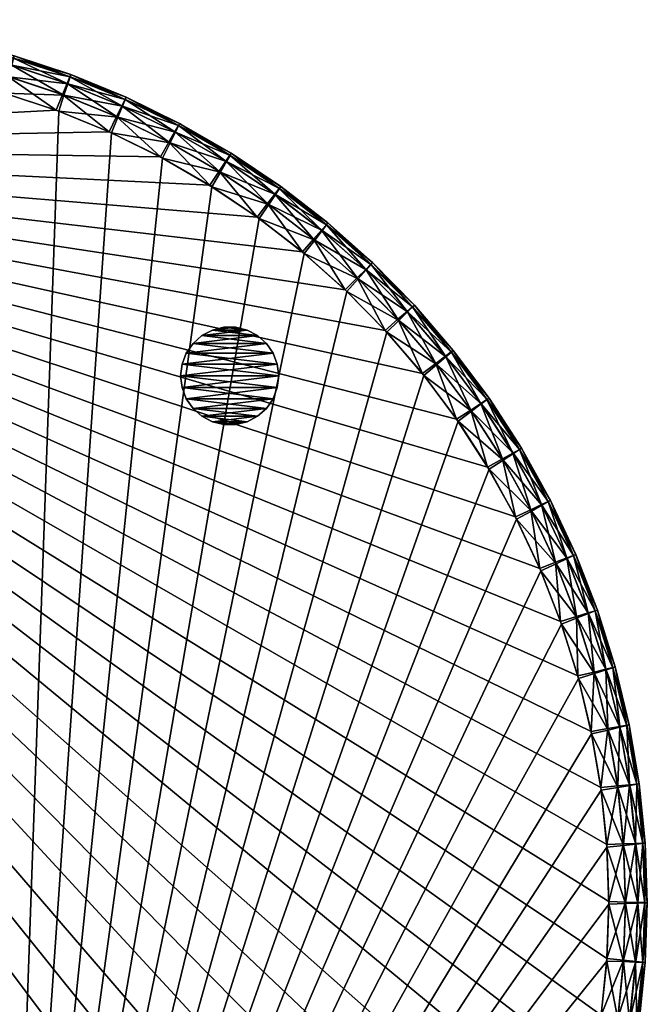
# Model space of a CAD drawing. Header units: inches. Extents: x -9 to 9, y -9 to 9.
# Tile 5 of 5: x 2.6 to 9, y -1 to 9. Entities that reach past the tile are written whole.
import ezdxf

# ---------------------------------------------------------------- set-up
doc = ezdxf.new("R2010")
doc.units = ezdxf.units.IN
doc.header["$LTSCALE"] = 0.03937
doc.header["$MEASUREMENT"] = 0
for name, color, linetype in [('A-FURN-3-ST', 150, 'Continuous'), ('A-FURN-3-ST-GD', 252, 'Continuous'), ('A-FURN-3-ST-SI', 160, 'Continuous')]:
    doc.layers.add(name, color=color, linetype=linetype)

msp = doc.modelspace()

# ---------------------------------------------------------------- meshes
at = {"layer": 'A-FURN-3-ST'}
mesh = msp.add_polyface(dxfattribs=at)
corners = [(0.141, 8.778, 16.725), (0.733, 8.748, 16.725), (0.147, 8.901, 16.652), (0.748, 8.87, 16.652), (0.132, 8.606, 16.75), (0.713, 8.577, 16.75), (1.322, 8.679, 16.725), (1.345, 8.8, 16.652), (1.29, 8.51, 16.75), (1.905, 8.57, 16.725), (1.936, 8.689, 16.652), (1.862, 8.403, 16.75), (2.479, 8.422, 16.725), (2.518, 8.538, 16.652), (2.425, 8.258, 16.75), (3.042, 8.235, 16.725), (3.088, 8.349, 16.652), (2.977, 8.076, 16.75), (3.591, 8.011, 16.725), (3.645, 8.121, 16.652), (0.151, 8.974, 16.529), (0.756, 8.944, 16.529), (0.152, 8.999, 16.357), (0.759, 8.968, 16.357), (1.358, 8.872, 16.529), (1.363, 8.896, 16.357), (1.954, 8.76, 16.529), (1.96, 8.784, 16.357), (2.541, 8.608, 16.529), (2.549, 8.632, 16.357), (3.116, 8.417, 16.529), (3.126, 8.44, 16.357), (3.678, 8.187, 16.529), (3.688, 8.209, 16.357), (4.222, 7.92, 16.529), (-0.449, 8.595, 16.75), (-1.028, 8.545, 16.75), (-3.802, 7.721, 16.75)]
mesh.append_faces([[corners[k] for k in face] for face in [(0, 1, 2), (1, 3, 2), (4, 5, 0), (5, 1, 0), (1, 6, 3), (6, 7, 3), (5, 8, 1), (8, 6, 1), (6, 9, 7), (9, 10, 7), (8, 11, 6), (11, 9, 6), (9, 12, 10), (12, 13, 10), (11, 14, 9), (14, 12, 9), (12, 15, 13), (15, 16, 13), (14, 17, 12), (17, 15, 12), (15, 18, 16), (18, 19, 16), (2, 3, 20), (3, 21, 20), (20, 21, 22), (21, 23, 22), (3, 7, 21), (7, 24, 21), (21, 24, 23), (24, 25, 23), (7, 10, 24), (10, 26, 24), (24, 26, 25), (26, 27, 25), (10, 13, 26), (13, 28, 26), (26, 28, 27), (28, 29, 27), (13, 16, 28), (16, 30, 28), (28, 30, 29), (30, 31, 29), (16, 19, 30), (19, 32, 30), (30, 32, 31), (32, 33, 31), (32, 34, 33), (8, 5, 11), (5, 4, 11), (4, 35, 11), (35, 36, 11), (37, 14, 11)]])
mesh = msp.add_polyface(dxfattribs=at)
corners = [(0.758, 8.943, 0.971), (0.154, 8.9, 0.848), (0.754, 8.87, 0.848), (0.152, 8.974, 0.971), (0.759, 8.968, 1.143), (0.152, 8.999, 1.143), (1.36, 8.872, 0.971), (1.351, 8.799, 0.848), (1.363, 8.896, 1.143), (1.956, 8.76, 0.971), (1.942, 8.687, 0.848), (1.96, 8.784, 1.143), (2.543, 8.608, 0.971), (2.524, 8.536, 0.848), (2.549, 8.632, 1.143), (3.118, 8.416, 0.971), (3.095, 8.346, 0.848), (3.126, 8.44, 1.143), (3.679, 8.187, 0.971), (3.651, 8.118, 0.848), (3.688, 8.209, 1.143), (4.191, 7.853, 0.848), (3.605, 8.005, 0.775), (4.137, 7.743, 0.775), (3.539, 7.845, 0.75), (3.056, 8.23, 0.775), (3.002, 8.067, 0.75), (2.493, 8.417, 0.775), (2.45, 8.251, 0.75), (1.919, 8.566, 0.775), (1.888, 8.397, 0.75), (1.337, 8.677, 0.775), (1.316, 8.506, 0.75), (0.748, 8.747, 0.775), (0.739, 8.575, 0.75), (0.156, 8.777, 0.775), (0.159, 8.605, 0.75), (-0.437, 8.768, 0.775), (-0.423, 8.597, 0.75)]
mesh.append_faces([[corners[k] for k in face] for face in [(0, 1, 2), (0, 3, 1), (4, 3, 0), (4, 5, 3), (6, 2, 7), (6, 0, 2), (8, 0, 6), (8, 4, 0), (9, 7, 10), (9, 6, 7), (11, 6, 9), (11, 8, 6), (12, 10, 13), (12, 9, 10), (14, 9, 12), (14, 11, 9), (15, 13, 16), (15, 12, 13), (17, 12, 15), (17, 14, 12), (18, 16, 19), (18, 15, 16), (20, 15, 18), (20, 17, 15), (21, 19, 22), (23, 22, 24), (19, 25, 22), (19, 16, 25), (22, 26, 24), (22, 25, 26), (16, 27, 25), (16, 13, 27), (25, 28, 26), (25, 27, 28), (13, 29, 27), (13, 10, 29), (27, 30, 28), (27, 29, 30), (10, 31, 29), (10, 7, 31), (29, 32, 30), (29, 31, 32), (7, 33, 31), (7, 2, 33), (31, 34, 32), (31, 33, 34), (2, 35, 33), (2, 1, 35), (33, 36, 34), (33, 35, 36), (1, 37, 35), (35, 38, 36)]])
mesh = msp.add_polyface(dxfattribs=at)
corners = [(7.367, 5.127, 0.971), (6.948, 5.564, 0.848), (7.308, 5.083, 0.848), (7.004, 5.612, 0.971), (7.387, 5.141, 1.143), (7.023, 5.628, 1.143), (7.696, 4.618, 0.971), (7.635, 4.578, 0.848), (7.717, 4.631, 1.143), (7.991, 4.088, 0.971), (7.926, 4.052, 0.848), (8.012, 4.099, 1.143), (8.248, 3.539, 0.971), (8.271, 3.549, 1.143), (8.285, 2.902, 0.775), (7.915, 3.382, 0.75), (8.125, 2.84, 0.75), (8.07, 3.455, 0.775), (8.182, 3.507, 0.848), (7.819, 3.992, 0.775), (7.668, 3.909, 0.75), (7.531, 4.511, 0.775), (7.387, 4.417, 0.75), (7.21, 5.009, 0.775), (7.072, 4.906, 0.75), (6.855, 5.484, 0.775), (6.724, 5.372, 0.75), (6.346, 5.814, 0.75), (2.425, -8.258, 0.75), (5.939, 6.229, 0.75), (5.505, 6.616, 0.75), (5.046, 6.972, 0.75), (4.564, 7.297, 0.75), (4.061, 7.589, 0.75), (3.539, 7.845, 0.75), (3.002, 8.067, 0.75), (2.45, 8.251, 0.75), (1.888, 8.397, 0.75), (1.316, 8.506, 0.75), (0.739, 8.575, 0.75), (0.159, 8.605, 0.75), (-0.423, 8.597, 0.75), (-1.002, 8.548, 0.75)]
mesh.append_faces([[corners[k] for k in face] for face in [(0, 1, 2), (0, 3, 1), (4, 3, 0), (4, 5, 3), (6, 2, 7), (6, 0, 2), (8, 0, 6), (8, 4, 0), (9, 7, 10), (9, 6, 7), (11, 6, 9), (11, 8, 6), (12, 9, 10), (13, 11, 9), (14, 15, 16), (14, 17, 15), (18, 19, 17), (18, 10, 19), (17, 20, 15), (17, 19, 20), (10, 21, 19), (10, 7, 21), (19, 22, 20), (19, 21, 22), (7, 23, 21), (7, 2, 23), (21, 24, 22), (21, 23, 24), (2, 25, 23), (2, 1, 25), (23, 26, 24), (23, 25, 26), (25, 27, 26), (15, 20, 28), (20, 22, 28), (22, 24, 28), (24, 26, 28), (26, 27, 28), (27, 29, 28), (29, 30, 28), (30, 31, 28), (31, 32, 28), (32, 33, 28), (33, 34, 28), (34, 35, 28), (35, 36, 28), (36, 37, 28), (37, 38, 28), (38, 39, 28), (39, 40, 28), (40, 41, 28), (41, 42, 28)]])
mesh = msp.add_polyface(dxfattribs=at)
corners = [(2.977, 8.076, 16.75), (3.515, 7.856, 16.75), (3.042, 8.235, 16.725), (3.591, 8.011, 16.725), (4.124, 7.75, 16.725), (3.645, 8.121, 16.652), (4.185, 7.857, 16.652), (4.038, 7.601, 16.75), (4.637, 7.454, 16.725), (4.706, 7.556, 16.652), (4.541, 7.311, 16.75), (5.13, 7.124, 16.725), (5.205, 7.221, 16.652), (5.025, 6.988, 16.75), (5.599, 6.761, 16.725), (5.485, 6.633, 16.75), (3.678, 8.187, 16.529), (4.222, 7.92, 16.529), (4.234, 7.942, 16.357), (3.688, 8.209, 16.357), (4.747, 7.617, 16.529), (4.761, 7.638, 16.357), (5.25, 7.28, 16.529), (5.265, 7.299, 16.357), (-3.802, 7.721, 16.75), (2.425, 8.258, 16.75), (5.92, 6.247, 16.75), (6.328, 5.833, 16.75), (6.708, 5.393, 16.75), (7.057, 4.928, 16.75), (7.373, 4.44, 16.75), (7.656, 3.932, 16.75), (7.904, 3.406, 16.75), (8.116, 2.865, 16.75), (8.291, 2.311, 16.75), (8.428, 1.746, 16.75), (8.527, 1.173, 16.75), (8.586, 0.594, 16.75), (8.607, 0.013, 16.75), (8.588, -0.568, 16.75), (8.53, -1.146, 16.75), (8.433, -1.72, 16.75), (8.298, -2.285, 16.75), (8.125, -2.84, 16.75), (7.915, -3.382, 16.75)]
mesh.append_faces([[corners[k] for k in face] for face in [(0, 1, 2), (1, 3, 2), (3, 4, 5), (4, 6, 5), (1, 7, 3), (7, 4, 3), (4, 8, 6), (8, 9, 6), (7, 10, 4), (10, 8, 4), (8, 11, 9), (11, 12, 9), (10, 13, 8), (13, 11, 8), (11, 14, 12), (13, 15, 11), (5, 6, 16), (6, 17, 16), (17, 18, 19), (6, 9, 17), (9, 20, 17), (17, 20, 18), (20, 21, 18), (9, 12, 20), (12, 22, 20), (20, 22, 21), (22, 23, 21), (24, 0, 25), (24, 1, 0), (24, 7, 1), (24, 10, 7), (24, 13, 10), (24, 15, 13), (24, 26, 15), (24, 27, 26), (24, 28, 27), (24, 29, 28), (24, 30, 29), (24, 31, 30), (24, 32, 31), (24, 33, 32), (24, 34, 33), (24, 35, 34), (24, 36, 35), (24, 37, 36), (24, 38, 37), (24, 39, 38), (24, 40, 39), (24, 41, 40), (24, 42, 41), (24, 43, 42), (24, 44, 43)]])
mesh = msp.add_polyface(dxfattribs=at)
corners = [(4.223, 7.92, 0.971), (3.651, 8.118, 0.848), (4.191, 7.853, 0.848), (3.679, 8.187, 0.971), (4.234, 7.942, 1.143), (3.688, 8.209, 1.143), (4.748, 7.616, 0.971), (4.712, 7.553, 0.848), (4.761, 7.638, 1.143), (5.252, 7.279, 0.971), (5.211, 7.217, 0.848), (5.265, 7.299, 1.143), (5.731, 6.907, 0.971), (5.686, 6.849, 0.848), (5.746, 6.927, 1.143), (6.184, 6.505, 0.971), (6.135, 6.45, 0.848), (6.201, 6.523, 1.143), (6.609, 6.072, 0.971), (6.557, 6.021, 0.848), (6.627, 6.09, 1.143), (7.004, 5.612, 0.971), (6.948, 5.564, 0.848), (7.023, 5.628, 1.143), (6.469, 5.935, 0.775), (6.855, 5.484, 0.775), (6.346, 5.814, 0.75), (6.054, 6.358, 0.775), (5.939, 6.229, 0.75), (5.611, 6.752, 0.775), (5.505, 6.616, 0.75), (5.142, 7.115, 0.775), (5.046, 6.972, 0.75), (4.65, 7.446, 0.775), (4.564, 7.297, 0.75), (4.137, 7.743, 0.775), (4.061, 7.589, 0.75), (3.605, 8.005, 0.775), (3.539, 7.845, 0.75)]
mesh.append_faces([[corners[k] for k in face] for face in [(0, 1, 2), (0, 3, 1), (4, 3, 0), (4, 5, 3), (6, 2, 7), (6, 0, 2), (8, 0, 6), (8, 4, 0), (9, 7, 10), (9, 6, 7), (11, 6, 9), (11, 8, 6), (12, 10, 13), (12, 9, 10), (14, 9, 12), (14, 11, 9), (15, 13, 16), (15, 12, 13), (17, 12, 15), (17, 14, 12), (18, 16, 19), (18, 15, 16), (20, 15, 18), (20, 17, 15), (21, 19, 22), (21, 18, 19), (23, 18, 21), (23, 20, 18), (22, 24, 25), (22, 19, 24), (25, 24, 26), (19, 27, 24), (19, 16, 27), (24, 28, 26), (24, 27, 28), (16, 29, 27), (16, 13, 29), (27, 30, 28), (27, 29, 30), (13, 31, 29), (13, 10, 31), (29, 32, 30), (29, 31, 32), (10, 33, 31), (10, 7, 33), (31, 34, 32), (31, 33, 34), (7, 35, 33), (7, 2, 35), (33, 36, 34), (33, 35, 36), (2, 37, 35), (35, 38, 36)]])
mesh = msp.add_polyface(dxfattribs=at)
corners = [(-8.182, 3.181, 16.725), (-7.949, 3.726, 16.725), (-8.295, 3.229, 16.652), (-8.058, 3.782, 16.652), (-8.024, 3.113, 16.75), (-7.796, 3.647, 16.75), (-7.679, 4.254, 16.725), (-7.785, 4.317, 16.652), (-7.532, 4.165, 16.75), (-7.375, 4.763, 16.725), (-7.476, 4.833, 16.652), (-7.233, 4.664, 16.75), (-7.036, 5.25, 16.725), (-7.132, 5.326, 16.652), (-6.902, 5.142, 16.75), (-6.666, 5.713, 16.725), (-6.756, 5.796, 16.652), (-6.539, 5.596, 16.75), (-6.265, 6.15, 16.725), (-6.146, 6.025, 16.75), (-8.124, 3.815, 16.529), (-8.363, 3.258, 16.529), (-7.848, 4.355, 16.529), (-8.146, 3.827, 16.357), (-7.869, 4.368, 16.357), (-7.536, 4.875, 16.529), (-7.556, 4.889, 16.357), (-7.19, 5.373, 16.529), (-7.209, 5.388, 16.357), (-6.811, 5.846, 16.529), (-6.829, 5.862, 16.357), (-6.35, 6.239, 16.652), (-3.802, 7.721, 16.75), (-4.315, 7.447, 16.75), (4.564, -7.297, 16.75), (-4.808, 7.139, 16.75), (-5.279, 6.798, 16.75), (-5.726, 6.426, 16.75)]
mesh.append_faces([[corners[k] for k in face] for face in [(0, 1, 2), (1, 3, 2), (4, 5, 0), (5, 1, 0), (1, 6, 3), (6, 7, 3), (5, 8, 1), (8, 6, 1), (6, 9, 7), (9, 10, 7), (8, 11, 6), (11, 9, 6), (9, 12, 10), (12, 13, 10), (11, 14, 9), (14, 12, 9), (12, 15, 13), (15, 16, 13), (14, 17, 12), (17, 15, 12), (15, 18, 16), (17, 19, 15), (19, 18, 15), (3, 20, 21), (3, 7, 20), (7, 22, 20), (20, 22, 23), (22, 24, 23), (7, 10, 22), (10, 25, 22), (22, 25, 24), (25, 26, 24), (10, 13, 25), (13, 27, 25), (25, 27, 26), (27, 28, 26), (13, 16, 27), (16, 29, 27), (27, 29, 28), (29, 30, 28), (16, 31, 29), (32, 33, 34), (33, 35, 34), (35, 36, 34), (36, 37, 34), (37, 19, 34), (19, 17, 34), (17, 14, 34), (14, 11, 34), (11, 8, 34), (8, 5, 34), (5, 4, 34)]])
mesh = msp.add_polyface(dxfattribs=at)
corners = [(8.125, -2.84, 16.75), (7.915, -3.382, 16.75), (8.285, -2.902, 16.725), (8.07, -3.455, 16.725), (7.819, -3.992, 16.725), (8.182, -3.507, 16.652), (7.926, -4.052, 16.652), (7.668, -3.909, 16.75), (7.531, -4.511, 16.725), (7.635, -4.578, 16.652), (7.387, -4.417, 16.75), (7.21, -5.009, 16.725), (7.308, -5.083, 16.652), (7.072, -4.906, 16.75), (6.855, -5.484, 16.725), (6.948, -5.564, 16.652), (6.724, -5.372, 16.75), (6.469, -5.935, 16.725), (6.557, -6.021, 16.652), (6.346, -5.814, 16.75), (6.054, -6.358, 16.725), (5.939, -6.229, 16.75), (7.991, -4.088, 16.529), (8.248, -3.539, 16.529), (8.012, -4.099, 16.357), (8.271, -3.549, 16.357), (7.696, -4.618, 16.529), (7.717, -4.631, 16.357), (7.367, -5.127, 16.529), (7.387, -5.141, 16.357), (7.004, -5.612, 16.529), (7.023, -5.628, 16.357), (6.609, -6.072, 16.529), (6.627, -6.09, 16.357), (-3.802, 7.721, 16.75), (5.505, -6.616, 16.75), (5.046, -6.972, 16.75), (4.564, -7.297, 16.75)]
mesh.append_faces([[corners[k] for k in face] for face in [(0, 1, 2), (1, 3, 2), (3, 4, 5), (4, 6, 5), (1, 7, 3), (7, 4, 3), (4, 8, 6), (8, 9, 6), (7, 10, 4), (10, 8, 4), (8, 11, 9), (11, 12, 9), (10, 13, 8), (13, 11, 8), (11, 14, 12), (14, 15, 12), (13, 16, 11), (16, 14, 11), (14, 17, 15), (17, 18, 15), (16, 19, 14), (19, 17, 14), (17, 20, 18), (19, 21, 17), (21, 20, 17), (6, 22, 23), (22, 24, 25), (6, 9, 22), (9, 26, 22), (22, 26, 24), (26, 27, 24), (9, 12, 26), (12, 28, 26), (26, 28, 27), (28, 29, 27), (12, 15, 28), (15, 30, 28), (28, 30, 29), (30, 31, 29), (15, 18, 30), (18, 32, 30), (30, 32, 31), (32, 33, 31), (34, 7, 1), (34, 10, 7), (34, 13, 10), (34, 16, 13), (34, 19, 16), (34, 21, 19), (34, 35, 21), (34, 36, 35), (34, 37, 36)]])
mesh = msp.add_polyface(dxfattribs=at)
corners = [(5.599, 6.761, 16.725), (5.681, 6.853, 16.652), (5.205, 7.221, 16.652), (5.485, 6.633, 16.75), (5.13, 7.124, 16.725), (6.043, 6.368, 16.725), (6.131, 6.454, 16.652), (5.92, 6.247, 16.75), (6.459, 5.946, 16.725), (6.552, 6.026, 16.652), (6.328, 5.833, 16.75), (6.846, 5.496, 16.725), (6.944, 5.569, 16.652), (6.708, 5.393, 16.75), (7.201, 5.021, 16.725), (7.304, 5.088, 16.652), (7.057, 4.928, 16.75), (7.524, 4.524, 16.725), (7.631, 4.583, 16.652), (7.373, 4.44, 16.75), (7.812, 4.005, 16.725), (7.923, 4.058, 16.652), (7.656, 3.932, 16.75), (5.25, 7.28, 16.529), (5.73, 6.908, 16.529), (5.265, 7.299, 16.357), (5.746, 6.927, 16.357), (6.183, 6.506, 16.529), (6.201, 6.523, 16.357), (6.608, 6.074, 16.529), (6.627, 6.09, 16.357), (7.003, 5.614, 16.529), (7.023, 5.628, 16.357), (7.366, 5.128, 16.529), (7.387, 5.141, 16.357), (7.696, 4.619, 16.529), (7.717, 4.631, 16.357), (7.99, 4.089, 16.529), (8.012, 4.099, 16.357)]
mesh.append_faces([[corners[k] for k in face] for face in [(0, 1, 2), (3, 0, 4), (0, 5, 1), (5, 6, 1), (3, 7, 0), (7, 5, 0), (5, 8, 6), (8, 9, 6), (7, 10, 5), (10, 8, 5), (8, 11, 9), (11, 12, 9), (10, 13, 8), (13, 11, 8), (11, 14, 12), (14, 15, 12), (13, 16, 11), (16, 14, 11), (14, 17, 15), (17, 18, 15), (16, 19, 14), (19, 17, 14), (17, 20, 18), (20, 21, 18), (19, 22, 17), (2, 1, 23), (1, 24, 23), (23, 24, 25), (24, 26, 25), (1, 6, 24), (6, 27, 24), (24, 27, 26), (27, 28, 26), (6, 9, 27), (9, 29, 27), (27, 29, 28), (29, 30, 28), (9, 12, 29), (12, 31, 29), (29, 31, 30), (31, 32, 30), (12, 15, 31), (15, 33, 31), (31, 33, 32), (33, 34, 32), (15, 18, 33), (18, 35, 33), (33, 35, 34), (35, 36, 34), (18, 21, 35), (21, 37, 35), (35, 37, 36), (37, 38, 36)]])
mesh = msp.add_polyface(dxfattribs=at)
corners = [(7.656, 3.932, 16.75), (7.812, 4.005, 16.725), (7.524, 4.524, 16.725), (8.064, 3.469, 16.725), (7.923, 4.058, 16.652), (8.179, 3.514, 16.652), (7.904, 3.406, 16.75), (8.28, 2.917, 16.725), (8.398, 2.953, 16.652), (8.116, 2.865, 16.75), (8.458, 2.351, 16.725), (8.578, 2.38, 16.652), (8.291, 2.311, 16.75), (8.598, 1.774, 16.725), (8.719, 1.795, 16.652), (8.428, 1.746, 16.75), (8.698, 1.19, 16.725), (8.82, 1.202, 16.652), (8.527, 1.173, 16.75), (8.758, 0.6, 16.725), (8.881, 0.604, 16.652), (8.586, 0.594, 16.75), (8.779, 0.007, 16.725), (7.99, 4.089, 16.529), (8.248, 3.54, 16.529), (8.012, 4.099, 16.357), (8.271, 3.549, 16.357), (8.468, 2.975, 16.529), (8.491, 2.983, 16.357), (8.649, 2.397, 16.529), (8.673, 2.403, 16.357), (8.792, 1.808, 16.529), (8.816, 1.812, 16.357), (8.894, 1.21, 16.529), (8.918, 1.212, 16.357), (8.955, 0.607, 16.529), (8.979, 0.608, 16.357), (8.902, 0.003, 16.652), (8.975, 0.001, 16.529)]
mesh.append_faces([[corners[k] for k in face] for face in [(0, 1, 2), (1, 3, 4), (3, 5, 4), (0, 6, 1), (6, 3, 1), (3, 7, 5), (7, 8, 5), (6, 9, 3), (9, 7, 3), (7, 10, 8), (10, 11, 8), (9, 12, 7), (12, 10, 7), (10, 13, 11), (13, 14, 11), (12, 15, 10), (15, 13, 10), (13, 16, 14), (16, 17, 14), (15, 18, 13), (18, 16, 13), (16, 19, 17), (19, 20, 17), (18, 21, 16), (21, 19, 16), (19, 22, 20), (4, 5, 23), (5, 24, 23), (23, 24, 25), (24, 26, 25), (5, 8, 24), (8, 27, 24), (24, 27, 26), (27, 28, 26), (8, 11, 27), (11, 29, 27), (27, 29, 28), (29, 30, 28), (11, 14, 29), (14, 31, 29), (29, 31, 30), (31, 32, 30), (14, 17, 31), (17, 33, 31), (31, 33, 32), (33, 34, 32), (17, 20, 33), (20, 35, 33), (33, 35, 34), (35, 36, 34), (20, 37, 35), (35, 38, 36)]])
mesh = msp.add_polyface(dxfattribs=at)
corners = [(8.955, -0.607, 0.971), (8.975, -0.001, 0.971), (8.902, -0.003, 0.848), (8.979, -0.608, 1.143), (9, 0, 1.143), (8.248, 3.539, 0.971), (7.926, 4.052, 0.848), (8.182, 3.507, 0.848), (8.271, 3.549, 1.143), (7.991, 4.088, 0.971), (8.468, 2.974, 0.971), (8.4, 2.947, 0.848), (8.491, 2.983, 1.143), (8.65, 2.395, 0.971), (8.58, 2.373, 0.848), (8.673, 2.403, 1.143), (8.792, 1.806, 0.971), (8.72, 1.789, 0.848), (8.816, 1.812, 1.143), (8.894, 1.208, 0.971), (8.821, 1.196, 0.848), (8.918, 1.212, 1.143), (8.955, 0.605, 0.971), (8.882, 0.598, 0.848), (8.979, 0.608, 1.143), (8.881, -0.604, 0.848), (8.779, -0.007, 0.775), (8.758, -0.6, 0.775), (8.607, -0.013, 0.75), (8.759, 0.585, 0.775), (8.588, 0.568, 0.75), (8.7, 1.175, 0.775), (8.53, 1.146, 0.75), (8.601, 1.76, 0.775), (8.433, 1.72, 0.75), (8.462, 2.336, 0.775), (8.298, 2.285, 0.75), (8.285, 2.902, 0.775), (8.125, 2.84, 0.75), (8.07, 3.455, 0.775)]
mesh.append_faces([[corners[k] for k in face] for face in [(0, 1, 2), (3, 4, 1), (5, 6, 7), (8, 9, 5), (10, 7, 11), (10, 5, 7), (12, 5, 10), (12, 8, 5), (13, 11, 14), (13, 10, 11), (15, 10, 13), (15, 12, 10), (16, 14, 17), (16, 13, 14), (18, 13, 16), (18, 15, 13), (19, 17, 20), (19, 16, 17), (21, 16, 19), (21, 18, 16), (22, 20, 23), (22, 19, 20), (24, 19, 22), (24, 21, 19), (1, 23, 2), (1, 22, 23), (4, 22, 1), (4, 24, 22), (25, 2, 26), (27, 26, 28), (2, 29, 26), (2, 23, 29), (26, 30, 28), (26, 29, 30), (23, 31, 29), (23, 20, 31), (29, 32, 30), (29, 31, 32), (20, 33, 31), (20, 17, 33), (31, 34, 32), (31, 33, 34), (17, 35, 33), (17, 14, 35), (33, 36, 34), (33, 35, 36), (14, 37, 35), (14, 11, 37), (35, 38, 36), (35, 37, 38), (11, 39, 37), (11, 7, 39)]])
mesh = msp.add_polyface(dxfattribs=at)
corners = [(8.955, -0.607, 0.971), (8.902, -0.003, 0.848), (8.881, -0.604, 0.848), (8.979, -0.608, 1.143), (8.975, -0.001, 0.971), (8.894, -1.21, 0.971), (8.82, -1.202, 0.848), (8.918, -1.212, 1.143), (8.792, -1.808, 0.971), (8.719, -1.795, 0.848), (8.816, -1.812, 1.143), (8.649, -2.397, 0.971), (8.578, -2.38, 0.848), (8.673, -2.403, 1.143), (8.468, -2.975, 0.971), (8.398, -2.953, 0.848), (8.491, -2.983, 1.143), (8.248, -3.54, 0.971), (8.179, -3.514, 0.848), (8.271, -3.549, 1.143), (8.779, -0.007, 0.775), (8.758, -0.6, 0.775), (8.607, -0.013, 0.75), (8.586, -0.594, 0.75), (7.812, -4.005, 0.775), (8.064, -3.469, 0.775), (7.904, -3.406, 0.75), (8.28, -2.917, 0.775), (8.116, -2.865, 0.75), (8.458, -2.351, 0.775), (8.291, -2.311, 0.75), (8.598, -1.775, 0.775), (8.428, -1.746, 0.75), (8.698, -1.19, 0.775), (8.527, -1.173, 0.75), (2.425, -8.258, 0.75), (8.588, 0.568, 0.75), (8.53, 1.146, 0.75), (8.433, 1.72, 0.75), (8.298, 2.285, 0.75), (8.125, 2.84, 0.75), (7.915, 3.382, 0.75)]
mesh.append_faces([[corners[k] for k in face] for face in [(0, 1, 2), (3, 4, 0), (5, 2, 6), (5, 0, 2), (7, 0, 5), (7, 3, 0), (8, 6, 9), (8, 5, 6), (10, 5, 8), (10, 7, 5), (11, 9, 12), (11, 8, 9), (13, 8, 11), (13, 10, 8), (14, 12, 15), (14, 11, 12), (16, 11, 14), (16, 13, 11), (17, 15, 18), (17, 14, 15), (19, 14, 17), (19, 16, 14), (2, 20, 21), (21, 22, 23), (24, 25, 26), (18, 27, 25), (18, 15, 27), (25, 28, 26), (25, 27, 28), (15, 29, 27), (15, 12, 29), (27, 30, 28), (27, 29, 30), (12, 31, 29), (12, 9, 31), (29, 32, 30), (29, 31, 32), (9, 33, 31), (9, 6, 33), (31, 34, 32), (31, 33, 34), (6, 21, 33), (6, 2, 21), (33, 23, 34), (33, 21, 23), (34, 23, 35), (23, 22, 35), (22, 36, 35), (36, 37, 35), (37, 38, 35), (38, 39, 35), (39, 40, 35), (40, 41, 35)]])
mesh = msp.add_polyface(dxfattribs=at)
corners = [(-3.318, -8.128, 16.725), (-3.859, -7.885, 16.725), (-3.369, -8.24, 16.652), (-3.917, -7.993, 16.652), (-3.248, -7.971, 16.75), (-3.779, -7.733, 16.75), (-4.383, -7.606, 16.725), (-4.448, -7.711, 16.652), (-4.292, -7.46, 16.75), (-4.886, -7.293, 16.725), (-4.958, -7.393, 16.652), (-4.786, -7.154, 16.75), (-5.368, -6.947, 16.725), (-5.446, -7.041, 16.652), (-5.258, -6.814, 16.75), (-3.952, -8.059, 16.529), (-4.487, -7.773, 16.529), (-3.964, -8.08, 16.357), (-4.5, -7.794, 16.357), (-5.002, -7.453, 16.529), (-5.016, -7.473, 16.357), (-5.493, -7.098, 16.529), (-8.024, 3.113, 16.75), (-8.216, 2.564, 16.75), (4.564, -7.297, 16.75), (-8.371, 2.003, 16.75), (-8.487, 1.434, 16.75), (-8.564, 0.858, 16.75), (-8.602, 0.277, 16.75), (-8.602, -0.304, 16.75), (-8.561, -0.884, 16.75), (-8.482, -1.46, 16.75), (-8.364, -2.029, 16.75), (-8.208, -2.589, 16.75), (-8.015, -3.137, 16.75), (-7.785, -3.671, 16.75), (-7.519, -4.189, 16.75), (-7.219, -4.687, 16.75), (-6.886, -5.163, 16.75), (-6.522, -5.616, 16.75), (-6.128, -6.044, 16.75), (-5.706, -6.444, 16.75), (-2.702, -8.172, 16.75), (-2.144, -8.335, 16.75)]
mesh.append_faces([[corners[k] for k in face] for face in [(0, 1, 2), (1, 3, 2), (4, 5, 0), (5, 1, 0), (1, 6, 3), (6, 7, 3), (5, 8, 1), (8, 6, 1), (6, 9, 7), (9, 10, 7), (8, 11, 6), (11, 9, 6), (9, 12, 10), (12, 13, 10), (11, 14, 9), (14, 12, 9), (3, 7, 15), (7, 16, 15), (15, 16, 17), (16, 18, 17), (7, 10, 16), (10, 19, 16), (16, 19, 18), (19, 20, 18), (10, 13, 19), (13, 21, 19), (19, 21, 20), (22, 23, 24), (23, 25, 24), (25, 26, 24), (26, 27, 24), (27, 28, 24), (28, 29, 24), (29, 30, 24), (30, 31, 24), (31, 32, 24), (32, 33, 24), (33, 34, 24), (34, 35, 24), (35, 36, 24), (36, 37, 24), (37, 38, 24), (38, 39, 24), (39, 40, 24), (40, 41, 24), (41, 14, 24), (14, 11, 24), (11, 8, 24), (8, 5, 24), (5, 4, 24), (4, 42, 24), (42, 43, 24)]])
mesh = msp.add_polyface(dxfattribs=at)
corners = [(8.759, -0.585, 16.725), (8.7, -1.175, 16.725), (8.882, -0.598, 16.652), (8.821, -1.196, 16.652), (8.588, -0.568, 16.75), (8.53, -1.146, 16.75), (8.601, -1.76, 16.725), (8.72, -1.789, 16.652), (8.433, -1.72, 16.75), (8.462, -2.336, 16.725), (8.58, -2.373, 16.652), (8.298, -2.285, 16.75), (8.285, -2.902, 16.725), (8.4, -2.947, 16.652), (8.125, -2.84, 16.75), (8.07, -3.455, 16.725), (8.182, -3.507, 16.652), (8.779, 0.007, 16.725), (8.902, 0.003, 16.652), (8.881, 0.604, 16.652), (8.586, 0.594, 16.75), (8.607, 0.013, 16.75), (8.758, 0.6, 16.725), (8.975, 0.001, 16.529), (8.955, -0.605, 16.529), (9, 0, 16.357), (8.979, -0.608, 16.357), (8.894, -1.208, 16.529), (8.918, -1.212, 16.357), (8.792, -1.806, 16.529), (8.816, -1.812, 16.357), (8.65, -2.395, 16.529), (8.673, -2.403, 16.357), (8.468, -2.974, 16.529), (8.491, -2.983, 16.357), (8.248, -3.539, 16.529), (8.271, -3.549, 16.357), (7.926, -4.052, 16.652), (7.991, -4.088, 16.529), (8.955, 0.607, 16.529), (8.979, 0.608, 16.357)]
mesh.append_faces([[corners[k] for k in face] for face in [(0, 1, 2), (1, 3, 2), (4, 5, 0), (5, 1, 0), (1, 6, 3), (6, 7, 3), (5, 8, 1), (8, 6, 1), (6, 9, 7), (9, 10, 7), (8, 11, 6), (11, 9, 6), (9, 12, 10), (12, 13, 10), (11, 14, 9), (14, 12, 9), (12, 15, 13), (15, 16, 13), (17, 18, 19), (20, 21, 22), (21, 17, 22), (17, 0, 18), (0, 2, 18), (21, 4, 17), (4, 0, 17), (18, 2, 23), (2, 24, 23), (23, 24, 25), (24, 26, 25), (2, 3, 24), (3, 27, 24), (24, 27, 26), (27, 28, 26), (3, 7, 27), (7, 29, 27), (27, 29, 28), (29, 30, 28), (7, 10, 29), (10, 31, 29), (29, 31, 30), (31, 32, 30), (10, 13, 31), (13, 33, 31), (31, 33, 32), (33, 34, 32), (13, 16, 33), (16, 35, 33), (33, 35, 34), (35, 36, 34), (16, 37, 35), (35, 38, 36), (18, 23, 39), (23, 25, 40)]])
at = {"layer": 'A-FURN-3-ST-GD'}
mesh = msp.add_polyface(dxfattribs=at)
corners = [(5.245, 5.369, 0), (5.23, 5.488, 0), (5.245, 5.369, 0.75), (5.23, 5.488, 0.75), (5.23, 5.249, 0), (5.23, 5.249, 0.75), (5.188, 5.136, 0), (5.188, 5.136, 0.75), (5.119, 5.037, 0), (5.119, 5.037, 0.75), (5.029, 4.957, 0), (5.029, 4.957, 0.75), (4.922, 4.901, 0), (4.922, 4.901, 0.75), (4.805, 4.872, 0), (4.805, 4.872, 0.75), (4.685, 4.872, 0), (4.685, 4.872, 0.75), (4.568, 4.901, 0), (4.568, 4.901, 0.75), (4.461, 4.957, 0), (4.461, 4.957, 0.75), (4.371, 5.037, 0), (4.371, 5.037, 0.75), (4.302, 5.136, 0), (4.302, 5.136, 0.75), (4.259, 5.249, 0), (4.259, 5.249, 0.75), (4.245, 5.369, 0), (4.245, 5.369, 0.75), (4.259, 5.488, 0), (4.259, 5.488, 0.75), (4.302, 5.601, 0), (4.302, 5.601, 0.75), (4.371, 5.7, 0), (4.371, 5.7, 0.75), (4.461, 5.78, 0), (4.461, 5.78, 0.75), (4.568, 5.836, 0), (4.568, 5.836, 0.75), (4.685, 5.865, 0), (4.685, 5.865, 0.75), (4.805, 5.865, 0), (4.805, 5.865, 0.75), (4.922, 5.836, 0), (4.922, 5.836, 0.75), (5.029, 5.78, 0), (5.029, 5.78, 0.75), (5.119, 5.7, 0), (5.119, 5.7, 0.75), (5.188, 5.601, 0), (5.188, 5.601, 0.75)]
mesh.append_faces([[corners[k] for k in face] for face in [(0, 1, 2), (2, 1, 3), (4, 0, 5), (5, 0, 2), (6, 4, 7), (7, 4, 5), (8, 6, 9), (9, 6, 7), (10, 8, 11), (11, 8, 9), (12, 10, 13), (13, 10, 11), (14, 12, 15), (15, 12, 13), (16, 14, 17), (17, 14, 15), (18, 16, 19), (19, 16, 17), (20, 18, 21), (21, 18, 19), (22, 20, 23), (23, 20, 21), (24, 22, 25), (25, 22, 23), (26, 24, 27), (27, 24, 25), (28, 26, 29), (29, 26, 27), (30, 28, 31), (31, 28, 29), (32, 30, 33), (33, 30, 31), (34, 32, 35), (35, 32, 33), (36, 34, 37), (37, 34, 35), (38, 36, 39), (39, 36, 37), (40, 38, 41), (41, 38, 39), (42, 40, 43), (43, 40, 41), (44, 42, 45), (45, 42, 43), (46, 44, 47), (47, 44, 45), (48, 46, 49), (49, 46, 47), (50, 48, 51), (51, 48, 49), (1, 50, 3), (3, 50, 51)]])
mesh.append_faces([[corners[k] for k in face] for face in [(15, 19, 17), (41, 45, 43), (42, 38, 40), (16, 12, 14)]], dxfattribs={"vtx0": -1})
mesh.append_faces([[corners[k] for k in face] for face in [(51, 33, 3), (3, 31, 2), (2, 29, 5), (5, 27, 7), (7, 25, 9), (9, 23, 11), (11, 21, 13), (13, 19, 15), (33, 51, 35), (35, 49, 37), (37, 47, 39), (39, 45, 41), (1, 30, 50), (50, 32, 48), (48, 34, 46), (46, 36, 44), (44, 38, 42), (30, 1, 28), (28, 0, 26), (26, 4, 24), (24, 6, 22), (22, 8, 20), (20, 10, 18), (18, 12, 16)]], dxfattribs={"vtx0": -1, "vtx1": -1})
mesh.append_faces([[corners[k] for k in face] for face in [(3, 33, 31), (2, 31, 29), (5, 29, 27), (7, 27, 25), (9, 25, 23), (11, 23, 21), (13, 21, 19), (35, 51, 49), (37, 49, 47), (39, 47, 45), (50, 30, 32), (48, 32, 34), (46, 34, 36), (44, 36, 38), (28, 1, 0), (26, 0, 4), (24, 4, 6), (22, 6, 8), (20, 8, 10), (18, 10, 12)]], dxfattribs={"vtx0": -1, "vtx2": -1})
at = {"layer": 'A-FURN-3-ST-SI'}
mesh = msp.add_polyface(dxfattribs=at)
corners = [(0.152, 8.999, 16.357), (0.152, 8.999, 13.45), (0.759, 8.968, 16.357), (0.759, 8.968, 13.45), (1.363, 8.896, 16.357), (1.363, 8.896, 13.45), (1.96, 8.784, 16.357), (1.96, 8.784, 13.45), (2.549, 8.632, 16.357), (2.549, 8.632, 13.45), (3.126, 8.44, 16.357), (3.126, 8.44, 13.45), (3.688, 8.209, 16.357), (0.152, 8.999, 10.15), (0.759, 8.968, 10.15), (1.363, 8.896, 10.15), (1.96, 8.784, 10.15), (2.549, 8.632, 10.15), (3.126, 8.44, 10.15), (3.688, 8.209, 13.45), (-0.456, 8.988, 6.85), (0.152, 8.999, 6.85), (0.759, 8.968, 6.85), (1.363, 8.896, 6.85), (1.96, 8.784, 6.85), (2.549, 8.632, 6.85), (3.126, 8.44, 6.85), (3.688, 8.209, 10.15), (-0.456, 8.988, 3.55), (0.152, 8.999, 3.55), (0.759, 8.968, 3.55), (1.363, 8.896, 3.55), (1.96, 8.784, 3.55), (2.549, 8.632, 3.55), (3.126, 8.44, 3.55), (3.688, 8.209, 6.85), (-0.456, 8.988, 1.143), (0.152, 8.999, 1.143), (0.759, 8.968, 1.143), (1.363, 8.896, 1.143), (1.96, 8.784, 1.143), (2.549, 8.632, 1.143), (3.126, 8.44, 1.143), (3.688, 8.209, 3.55)]
mesh.append_faces([[corners[k] for k in face] for face in [(0, 1, 2), (1, 3, 2), (2, 3, 4), (3, 5, 4), (4, 5, 6), (5, 7, 6), (6, 7, 8), (7, 9, 8), (8, 9, 10), (9, 11, 10), (10, 11, 12), (1, 13, 3), (13, 14, 3), (3, 14, 5), (14, 15, 5), (5, 15, 7), (15, 16, 7), (7, 16, 9), (16, 17, 9), (9, 17, 11), (17, 18, 11), (11, 18, 19), (20, 21, 13), (13, 21, 14), (21, 22, 14), (14, 22, 15), (22, 23, 15), (15, 23, 16), (23, 24, 16), (16, 24, 17), (24, 25, 17), (17, 25, 18), (25, 26, 18), (18, 26, 27), (28, 29, 21), (21, 29, 22), (29, 30, 22), (22, 30, 23), (30, 31, 23), (23, 31, 24), (31, 32, 24), (24, 32, 25), (32, 33, 25), (25, 34, 26), (25, 33, 34), (26, 34, 35), (36, 37, 29), (29, 37, 30), (37, 38, 30), (30, 38, 31), (38, 39, 31), (31, 39, 32), (39, 40, 32), (32, 41, 33), (32, 40, 41), (42, 33, 41), (42, 34, 33), (34, 42, 43)]])
mesh = msp.add_polyface(dxfattribs=at)
corners = [(3.126, 8.44, 13.45), (3.688, 8.209, 13.45), (3.688, 8.209, 16.357), (4.234, 7.942, 16.357), (4.234, 7.942, 13.45), (4.761, 7.638, 16.357), (4.761, 7.638, 13.45), (5.265, 7.299, 16.357), (5.265, 7.299, 13.45), (5.746, 6.927, 16.357), (5.746, 6.927, 13.45), (6.201, 6.523, 16.357), (6.201, 6.523, 13.45), (3.126, 8.44, 10.15), (3.688, 8.209, 10.15), (4.234, 7.942, 10.15), (4.761, 7.638, 10.15), (5.265, 7.299, 10.15), (5.746, 6.927, 10.15), (6.201, 6.523, 10.15), (6.627, 6.09, 13.45), (3.126, 8.44, 6.85), (3.688, 8.209, 6.85), (4.234, 7.942, 6.85), (4.761, 7.638, 6.85), (5.265, 7.299, 6.85), (5.746, 6.927, 6.85), (6.201, 6.523, 6.85), (6.627, 6.09, 10.15), (3.126, 8.44, 3.55), (3.688, 8.209, 3.55), (4.234, 7.942, 3.55), (4.761, 7.638, 3.55), (5.265, 7.299, 3.55), (5.746, 6.927, 3.55), (6.201, 6.523, 3.55), (6.627, 6.09, 3.55), (3.126, 8.44, 1.143), (3.688, 8.209, 1.143), (4.234, 7.942, 1.143), (4.761, 7.638, 1.143), (5.265, 7.299, 1.143), (5.746, 6.927, 1.143), (6.201, 6.523, 1.143)]
mesh.append_faces([[corners[k] for k in face] for face in [(0, 1, 2), (2, 1, 3), (1, 4, 3), (3, 4, 5), (4, 6, 5), (5, 6, 7), (6, 8, 7), (7, 8, 9), (8, 10, 9), (9, 10, 11), (10, 12, 11), (13, 14, 1), (1, 14, 4), (14, 15, 4), (4, 15, 6), (15, 16, 6), (6, 16, 8), (16, 17, 8), (8, 17, 10), (17, 18, 10), (10, 18, 12), (18, 19, 12), (12, 19, 20), (21, 22, 14), (14, 22, 15), (22, 23, 15), (15, 23, 16), (23, 24, 16), (16, 25, 17), (16, 24, 25), (17, 25, 18), (25, 26, 18), (18, 26, 19), (26, 27, 19), (19, 27, 28), (29, 30, 22), (22, 30, 23), (30, 31, 23), (23, 31, 24), (31, 32, 24), (33, 24, 32), (33, 25, 24), (25, 33, 26), (33, 34, 26), (26, 34, 27), (34, 35, 27), (27, 35, 36), (37, 38, 30), (30, 39, 31), (30, 38, 39), (31, 39, 32), (39, 40, 32), (32, 41, 33), (32, 40, 41), (33, 41, 34), (41, 42, 34), (34, 43, 35), (34, 42, 43)]])
mesh = msp.add_polyface(dxfattribs=at)
corners = [(6.201, 6.523, 16.357), (6.201, 6.523, 13.45), (6.627, 6.09, 16.357), (6.627, 6.09, 13.45), (7.023, 5.628, 16.357), (7.023, 5.628, 13.45), (7.387, 5.141, 16.357), (7.387, 5.141, 13.45), (7.717, 4.631, 13.45), (7.717, 4.631, 16.357), (8.012, 4.099, 16.357), (8.012, 4.099, 13.45), (8.271, 3.549, 16.357), (8.271, 3.549, 13.45), (6.201, 6.523, 10.15), (6.627, 6.09, 10.15), (7.023, 5.628, 10.15), (7.387, 5.141, 10.15), (7.717, 4.631, 10.15), (8.012, 4.099, 10.15), (8.271, 3.549, 10.15), (8.491, 2.983, 13.45), (6.201, 6.523, 6.85), (6.627, 6.09, 6.85), (7.023, 5.628, 6.85), (7.387, 5.141, 6.85), (7.717, 4.631, 6.85), (8.012, 4.099, 6.85), (8.271, 3.549, 6.85), (6.627, 6.09, 3.55), (7.023, 5.628, 3.55), (7.387, 5.141, 3.55), (7.717, 4.631, 3.55), (8.012, 4.099, 3.55), (8.271, 3.549, 3.55), (6.627, 6.09, 1.143), (6.201, 6.523, 3.55), (6.201, 6.523, 1.143), (7.023, 5.628, 1.143), (7.387, 5.141, 1.143), (7.717, 4.631, 1.143), (8.012, 4.099, 1.143), (8.271, 3.549, 1.143), (8.491, 2.983, 1.143)]
mesh.append_faces([[corners[k] for k in face] for face in [(0, 1, 2), (1, 3, 2), (2, 3, 4), (3, 5, 4), (4, 5, 6), (5, 7, 6), (6, 8, 9), (6, 7, 8), (9, 8, 10), (8, 11, 10), (10, 11, 12), (11, 13, 12), (14, 15, 3), (3, 15, 5), (15, 16, 5), (5, 16, 7), (16, 17, 7), (7, 18, 8), (7, 17, 18), (8, 18, 11), (18, 19, 11), (11, 19, 13), (19, 20, 13), (13, 20, 21), (22, 23, 15), (15, 23, 16), (23, 24, 16), (16, 24, 17), (24, 25, 17), (26, 17, 25), (26, 18, 17), (18, 26, 19), (26, 27, 19), (19, 27, 20), (27, 28, 20), (22, 29, 23), (23, 29, 24), (29, 30, 24), (24, 30, 25), (30, 31, 25), (25, 31, 26), (31, 32, 26), (26, 32, 27), (32, 33, 27), (27, 33, 28), (33, 34, 28), (35, 36, 37), (35, 29, 36), (29, 38, 30), (29, 35, 38), (30, 38, 31), (38, 39, 31), (31, 40, 32), (31, 39, 40), (32, 41, 33), (32, 40, 41), (42, 33, 41), (42, 34, 33), (34, 42, 43)]])
mesh = msp.add_polyface(dxfattribs=at)
corners = [(8.271, 3.549, 16.357), (8.271, 3.549, 13.45), (8.491, 2.983, 16.357), (8.491, 2.983, 13.45), (8.673, 2.403, 16.357), (8.673, 2.403, 13.45), (8.816, 1.812, 16.357), (8.816, 1.812, 13.45), (8.918, 1.212, 16.357), (8.918, 1.212, 13.45), (8.979, 0.608, 16.357), (8.979, 0.608, 13.45), (9, 0, 16.357), (9, 0, 13.45), (8.271, 3.549, 10.15), (8.491, 2.983, 10.15), (8.673, 2.403, 10.15), (8.816, 1.812, 10.15), (8.918, 1.212, 10.15), (8.979, 0.608, 10.15), (9, 0, 10.15), (8.271, 3.549, 6.85), (8.491, 2.983, 6.85), (8.673, 2.403, 6.85), (8.816, 1.812, 6.85), (8.918, 1.212, 6.85), (8.979, 0.608, 6.85), (9, 0, 6.85), (8.491, 2.983, 3.55), (8.271, 3.549, 3.55), (8.673, 2.403, 3.55), (8.816, 1.812, 3.55), (8.918, 1.212, 3.55), (8.979, 0.608, 3.55), (9, 0, 3.55), (8.491, 2.983, 1.143), (8.673, 2.403, 1.143), (8.816, 1.812, 1.143), (8.918, 1.212, 1.143), (8.979, 0.608, 1.143), (9, 0, 1.143)]
mesh.append_faces([[corners[k] for k in face] for face in [(0, 1, 2), (1, 3, 2), (2, 3, 4), (3, 5, 4), (4, 5, 6), (5, 7, 6), (6, 7, 8), (7, 9, 8), (8, 9, 10), (9, 11, 10), (10, 11, 12), (11, 13, 12), (14, 15, 3), (3, 15, 5), (15, 16, 5), (5, 16, 7), (16, 17, 7), (7, 17, 9), (17, 18, 9), (9, 18, 11), (18, 19, 11), (11, 19, 13), (19, 20, 13), (14, 21, 15), (21, 22, 15), (15, 23, 16), (15, 22, 23), (16, 23, 17), (23, 24, 17), (17, 24, 18), (24, 25, 18), (18, 25, 19), (25, 26, 19), (19, 26, 20), (26, 27, 20), (28, 22, 29), (22, 21, 29), (30, 22, 28), (30, 23, 22), (23, 30, 24), (30, 31, 24), (24, 32, 25), (24, 31, 32), (25, 32, 26), (32, 33, 26), (26, 33, 27), (33, 34, 27), (29, 35, 28), (28, 36, 30), (28, 35, 36), (30, 37, 31), (30, 36, 37), (38, 31, 37), (38, 32, 31), (32, 39, 33), (32, 38, 39), (33, 40, 34), (33, 39, 40)]])
mesh = msp.add_polyface(dxfattribs=at)
corners = [(9, 0, 16.357), (9, 0, 13.45), (8.979, -0.608, 16.357), (8.979, -0.608, 13.45), (8.918, -1.212, 16.357), (8.918, -1.212, 13.45), (8.816, -1.812, 16.357), (8.816, -1.812, 13.45), (8.673, -2.403, 16.357), (8.673, -2.403, 13.45), (8.491, -2.983, 16.357), (8.491, -2.983, 13.45), (8.271, -3.549, 16.357), (9, 0, 10.15), (8.979, -0.608, 10.15), (8.918, -1.212, 10.15), (8.816, -1.812, 10.15), (8.673, -2.403, 10.15), (8.491, -2.983, 10.15), (8.271, -3.549, 13.45), (8.271, -3.549, 10.15), (9, 0, 6.85), (8.979, -0.608, 6.85), (8.918, -1.212, 6.85), (8.816, -1.812, 6.85), (8.673, -2.403, 6.85), (8.491, -2.983, 6.85), (8.271, -3.549, 6.85), (9, 0, 3.55), (8.979, -0.608, 3.55), (8.918, -1.212, 3.55), (8.816, -1.812, 3.55), (8.673, -2.403, 3.55), (8.491, -2.983, 3.55), (8.271, -3.549, 3.55), (8.979, -0.608, 1.143), (9, 0, 1.143), (8.918, -1.212, 1.143), (8.816, -1.812, 1.143), (8.673, -2.403, 1.143), (8.491, -2.983, 1.143), (8.271, -3.549, 1.143)]
mesh.append_faces([[corners[k] for k in face] for face in [(0, 1, 2), (1, 3, 2), (2, 3, 4), (3, 5, 4), (4, 5, 6), (5, 7, 6), (6, 7, 8), (7, 9, 8), (8, 9, 10), (9, 11, 10), (10, 11, 12), (1, 13, 3), (13, 14, 3), (3, 14, 5), (14, 15, 5), (5, 15, 7), (15, 16, 7), (7, 16, 9), (16, 17, 9), (9, 17, 11), (17, 18, 11), (11, 18, 19), (18, 20, 19), (13, 21, 14), (21, 22, 14), (14, 22, 15), (22, 23, 15), (15, 23, 16), (23, 24, 16), (16, 24, 17), (24, 25, 17), (17, 25, 18), (25, 26, 18), (27, 20, 26), (20, 18, 26), (21, 28, 22), (28, 29, 22), (22, 29, 23), (29, 30, 23), (23, 31, 24), (23, 30, 31), (24, 31, 25), (31, 32, 25), (33, 25, 32), (33, 26, 25), (26, 33, 27), (33, 34, 27), (28, 35, 29), (28, 36, 35), (29, 37, 30), (29, 35, 37), (38, 30, 37), (38, 31, 30), (31, 39, 32), (31, 38, 39), (32, 40, 33), (32, 39, 40), (33, 41, 34), (33, 40, 41)]])

doc.saveas('drawing.dxf')
